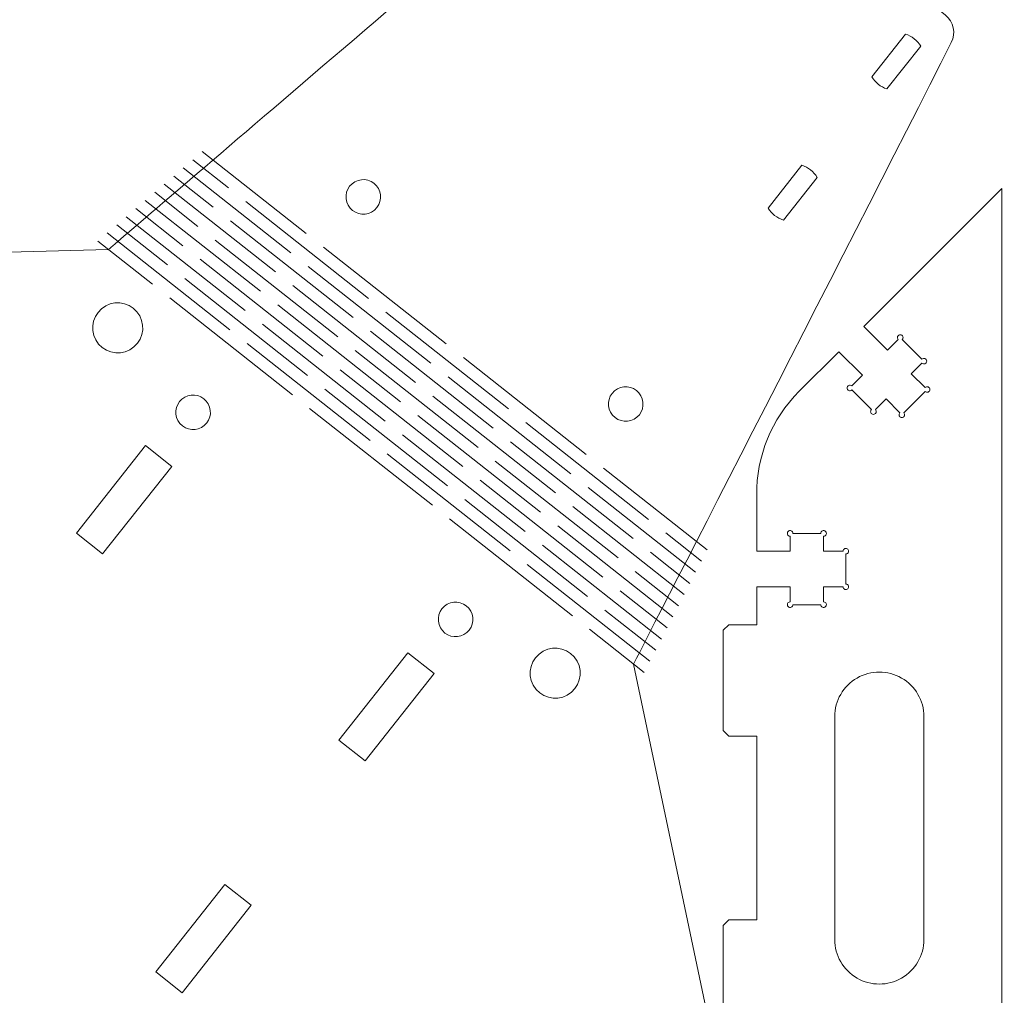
# Model space of a CAD drawing. Header units: inches. Extents: x -5.9 to 0, y -5.8 to 5.8.
# Tile 10 of 14: x -3.5 to 0, y -3.4 to 0. Entities that reach past the tile are written whole.
import ezdxf

# ---------------------------------------------------------------- set-up
doc = ezdxf.new("R2010")
doc.units = ezdxf.units.IN
doc.header["$MEASUREMENT"] = 0
doc.layers.add('VIEW_HATCHES', color=7, linetype='Continuous')

msp = doc.modelspace()

# ---------------------------------------------------------------- linework, layer by layer
at = {"layer": 'VIEW_HATCHES', "color": 4, "lineweight": 5}
for points, knots in [([(-2.9858, 4.1301), (-2.9858, 4.1301), (-4.5219, 4.0895), (-4.5219, 4.0895), (-4.5219, 4.0895), (-4.5979, 4.0876), (-4.6691, 4.052), (-4.7162, 3.9924), (-4.7162, 3.9924), (-4.7633, 3.9328), (-4.7815, 3.8549), (-4.7659, 3.7805), (-4.7659, 3.7805), (-4.7659, 3.7805), (-4.449, 2.2769), (-4.449, 2.2769), (-4.449, 2.2769), (-4.449, 2.2769), (-4.449, 2.2769), (-4.449, 2.2769), (-4.449, 2.2769), (-4.4631, 2.2491), (-5.1857, 0.8411), (-5.5713, 0.0808), (-5.5713, 0.0808), (-5.5882, 0.0474), (-5.5792, 0.0067), (-5.5499, -0.0166), (-5.5499, -0.0166), (-5.5499, -0.0166), (-4.5695, -0.7906), (-4.5695, -0.7906), (-4.5695, -0.7906), (-4.5401, -0.8138), (-4.4984, -0.8131), (-4.4698, -0.7888), (-4.4698, -0.7888), (-3.6845, -0.1226), (-2.6178, 0.7922), (-2.594, 0.8124), (-2.594, 0.8124), (-2.594, 0.8124), (-2.594, 0.8124), (-2.594, 0.8124), (-2.594, 0.8124), (-2.594, 0.8124), (-1.0579, 0.8529), (-1.0579, 0.8529), (-1.0579, 0.8529), (-0.9819, 0.8549), (-0.9107, 0.8905), (-0.8636, 0.9501), (-0.8636, 0.9501), (-0.8165, 1.0097), (-0.7983, 1.0876), (-0.8139, 1.1619), (-0.8139, 1.1619), (-0.8139, 1.1619), (-1.1308, 2.6656), (-1.1308, 2.6656), (-1.1308, 2.6656), (-1.1308, 2.6656), (-1.1308, 2.6656), (-1.1308, 2.6656), (-1.1308, 2.6656), (-1.1167, 2.6934), (-0.3706, 4.1477), (-0.0085, 4.8616), (-0.0085, 4.8616), (0.0084, 4.8951), (-0.0006, 4.9358), (-0.0299, 4.9591), (-0.0299, 4.9591), (-0.0299, 4.9591), (-1.0103, 5.7331), (-1.0103, 5.7331), (-1.0103, 5.7331), (-1.0397, 5.7563), (-1.0814, 5.7555), (-1.11, 5.7313), (-1.11, 5.7313), (-1.8953, 5.0651), (-2.962, 4.1503), (-2.9858, 4.1301), (-2.9858, 4.1301), (-2.9858, 4.1301), (-2.9858, 4.1301), (-2.9858, 4.1301)], [0, 0, 0, 0, 0.045455, 0.045455, 0.045455, 0.045455, 0.090909, 0.090909, 0.090909, 0.090909, 0.136364, 0.136364, 0.136364, 0.136364, 0.181818, 0.181818, 0.181818, 0.181818, 0.227273, 0.227273, 0.227273, 0.227273, 0.272727, 0.272727, 0.272727, 0.272727, 0.318182, 0.318182, 0.318182, 0.318182, 0.363636, 0.363636, 0.363636, 0.363636, 0.409091, 0.409091, 0.409091, 0.409091, 0.454545, 0.454545, 0.454545, 0.454545, 0.5, 0.5, 0.5, 0.5, 0.545455, 0.545455, 0.545455, 0.545455, 0.590909, 0.590909, 0.590909, 0.590909, 0.636364, 0.636364, 0.636364, 0.636364, 0.681818, 0.681818, 0.681818, 0.681818, 0.727273, 0.727273, 0.727273, 0.727273, 0.772727, 0.772727, 0.772727, 0.772727, 0.818182, 0.818182, 0.818182, 0.818182, 0.863636, 0.863636, 0.863636, 0.863636, 0.909091, 0.909091, 0.909091, 0.909091, 0.954545, 0.954545, 0.954545, 0.954545, 1, 1, 1, 1]), ([(-2.7642, -4.1301), (-2.7642, -4.1301), (-1.2281, -4.0896), (-1.2281, -4.0896), (-1.2281, -4.0896), (-1.1521, -4.0876), (-1.0809, -4.052), (-1.0338, -3.9924), (-1.0338, -3.9924), (-0.9867, -3.9329), (-0.9685, -3.8549), (-0.9841, -3.7806), (-0.9841, -3.7806), (-0.9841, -3.7806), (-1.301, -2.2769), (-1.301, -2.2769), (-1.301, -2.2769), (-1.301, -2.2769), (-1.301, -2.2769), (-1.301, -2.2769), (-1.301, -2.2769), (-1.2869, -2.2491), (-0.5643, -0.8411), (-0.1787, -0.0809), (-0.1787, -0.0809), (-0.1618, -0.0474), (-0.1708, -0.0067), (-0.2001, 0.0166), (-0.2001, 0.0166), (-0.2001, 0.0166), (-1.1805, 0.7906), (-1.1805, 0.7906), (-1.1805, 0.7906), (-1.2099, 0.8138), (-1.2516, 0.813), (-1.2802, 0.7888), (-1.2802, 0.7888), (-2.0655, 0.1226), (-3.1322, -0.7922), (-3.156, -0.8124), (-3.156, -0.8124), (-3.156, -0.8124), (-3.156, -0.8124), (-3.156, -0.8124), (-3.156, -0.8124), (-3.156, -0.8124), (-4.6921, -0.853), (-4.6921, -0.853), (-4.6921, -0.853), (-4.7681, -0.8549), (-4.8393, -0.8905), (-4.8864, -0.9501), (-4.8864, -0.9501), (-4.9335, -1.0097), (-4.9517, -1.0876), (-4.9361, -1.162), (-4.9361, -1.162), (-4.9361, -1.162), (-4.6192, -2.6656), (-4.6192, -2.6656), (-4.6192, -2.6656), (-4.6192, -2.6656), (-4.6192, -2.6656), (-4.6192, -2.6656), (-4.6192, -2.6656), (-4.6333, -2.6934), (-5.3794, -4.1477), (-5.7415, -4.8617), (-5.7415, -4.8617), (-5.7584, -4.8951), (-5.7494, -4.9358), (-5.7201, -4.9591), (-5.7201, -4.9591), (-5.7201, -4.9591), (-4.7397, -5.7331), (-4.7397, -5.7331), (-4.7397, -5.7331), (-4.7103, -5.7563), (-4.6686, -5.7556), (-4.64, -5.7313), (-4.64, -5.7313), (-3.8547, -5.0651), (-2.788, -4.1503), (-2.7642, -4.1301), (-2.7642, -4.1301), (-2.7642, -4.1301), (-2.7642, -4.1301), (-2.7642, -4.1301)], [0, 0, 0, 0, 0.045455, 0.045455, 0.045455, 0.045455, 0.090909, 0.090909, 0.090909, 0.090909, 0.136364, 0.136364, 0.136364, 0.136364, 0.181818, 0.181818, 0.181818, 0.181818, 0.227273, 0.227273, 0.227273, 0.227273, 0.272727, 0.272727, 0.272727, 0.272727, 0.318182, 0.318182, 0.318182, 0.318182, 0.363636, 0.363636, 0.363636, 0.363636, 0.409091, 0.409091, 0.409091, 0.409091, 0.454545, 0.454545, 0.454545, 0.454545, 0.5, 0.5, 0.5, 0.5, 0.545455, 0.545455, 0.545455, 0.545455, 0.590909, 0.590909, 0.590909, 0.590909, 0.636364, 0.636364, 0.636364, 0.636364, 0.681818, 0.681818, 0.681818, 0.681818, 0.727273, 0.727273, 0.727273, 0.727273, 0.772727, 0.772727, 0.772727, 0.772727, 0.818182, 0.818182, 0.818182, 0.818182, 0.863636, 0.863636, 0.863636, 0.863636, 0.909091, 0.909091, 0.909091, 0.909091, 0.954545, 0.954545, 0.954545, 0.954545, 1, 1, 1, 1]), ([(-0.4872, -4.6281), (-0.4872, -4.6281), (0, -5.1152), (0, -5.1152), (0, -5.1152), (0, -5.1152), (0, -0.5968), (0, -0.5968), (0, -0.5968), (0, -0.5968), (-0.4872, -1.0839), (-0.4872, -1.0839), (-0.4872, -1.0839), (-0.4872, -1.0839), (-0.4037, -1.1675), (-0.4037, -1.1675), (-0.4037, -1.1675), (-0.4037, -1.1675), (-0.3661, -1.1299), (-0.3661, -1.1299), (-0.3661, -1.1299), (-0.3689, -1.1271), (-0.3697, -1.1228), (-0.3682, -1.1191), (-0.3682, -1.1191), (-0.3667, -1.1155), (-0.3631, -1.1131), (-0.3591, -1.1131), (-0.3591, -1.1131), (-0.3551, -1.1131), (-0.3516, -1.1155), (-0.35, -1.1191), (-0.35, -1.1191), (-0.3485, -1.1228), (-0.3493, -1.1271), (-0.3522, -1.1299), (-0.3522, -1.1299), (-0.3522, -1.1299), (-0.2826, -1.1995), (-0.2826, -1.1995), (-0.2826, -1.1995), (-0.2797, -1.1967), (-0.2755, -1.1958), (-0.2718, -1.1973), (-0.2718, -1.1973), (-0.2681, -1.1989), (-0.2657, -1.2024), (-0.2657, -1.2064), (-0.2657, -1.2064), (-0.2657, -1.2104), (-0.2681, -1.214), (-0.2718, -1.2155), (-0.2718, -1.2155), (-0.2755, -1.2171), (-0.2797, -1.2162), (-0.2826, -1.2134), (-0.2826, -1.2134), (-0.2826, -1.2134), (-0.3201, -1.251), (-0.3201, -1.251), (-0.3201, -1.251), (-0.3201, -1.251), (-0.2714, -1.2997), (-0.2714, -1.2997), (-0.2714, -1.2997), (-0.2686, -1.2969), (-0.2644, -1.296), (-0.2607, -1.2976), (-0.2607, -1.2976), (-0.257, -1.2991), (-0.2546, -1.3027), (-0.2546, -1.3066), (-0.2546, -1.3066), (-0.2546, -1.3106), (-0.257, -1.3142), (-0.2607, -1.3157), (-0.2607, -1.3157), (-0.2644, -1.3173), (-0.2686, -1.3164), (-0.2714, -1.3136), (-0.2714, -1.3136), (-0.2714, -1.3136), (-0.3466, -1.3888), (-0.3466, -1.3888), (-0.3466, -1.3888), (-0.3438, -1.3916), (-0.3429, -1.3958), (-0.3444, -1.3995), (-0.3444, -1.3995), (-0.346, -1.4032), (-0.3496, -1.4056), (-0.3535, -1.4056), (-0.3535, -1.4056), (-0.3575, -1.4056), (-0.3611, -1.4032), (-0.3626, -1.3995), (-0.3626, -1.3995), (-0.3642, -1.3958), (-0.3633, -1.3916), (-0.3605, -1.3888), (-0.3605, -1.3888), (-0.3605, -1.3888), (-0.4092, -1.3401), (-0.4092, -1.3401), (-0.4092, -1.3401), (-0.4092, -1.3401), (-0.4468, -1.3776), (-0.4468, -1.3776), (-0.4468, -1.3776), (-0.444, -1.3805), (-0.4431, -1.3847), (-0.4447, -1.3884), (-0.4447, -1.3884), (-0.4462, -1.3921), (-0.4498, -1.3945), (-0.4538, -1.3945), (-0.4538, -1.3945), (-0.4577, -1.3945), (-0.4613, -1.3921), (-0.4629, -1.3884), (-0.4629, -1.3884), (-0.4644, -1.3847), (-0.4635, -1.3805), (-0.4607, -1.3776), (-0.4607, -1.3776), (-0.4607, -1.3776), (-0.5303, -1.308), (-0.5303, -1.308), (-0.5303, -1.308), (-0.5331, -1.3109), (-0.5374, -1.3117), (-0.5411, -1.3102), (-0.5411, -1.3102), (-0.5447, -1.3087), (-0.5471, -1.3051), (-0.5471, -1.3011), (-0.5471, -1.3011), (-0.5471, -1.2971), (-0.5447, -1.2935), (-0.5411, -1.292), (-0.5411, -1.292), (-0.5374, -1.2905), (-0.5331, -1.2913), (-0.5303, -1.2941), (-0.5303, -1.2941), (-0.5303, -1.2941), (-0.4927, -1.2565), (-0.4927, -1.2565), (-0.4927, -1.2565), (-0.4927, -1.2565), (-0.5763, -1.173), (-0.5763, -1.173), (-0.5763, -1.173), (-0.5763, -1.173), (-0.7162, -1.313), (-0.7162, -1.313), (-0.7162, -1.313), (-0.8135, -1.4102), (-0.8675, -1.5424), (-0.8661, -1.6799), (-0.8661, -1.6799), (-0.8661, -1.6799), (-0.8661, -1.8779), (-0.8661, -1.8779), (-0.8661, -1.8779), (-0.8661, -1.8779), (-0.748, -1.8779), (-0.748, -1.8779), (-0.748, -1.8779), (-0.748, -1.8779), (-0.748, -1.8247), (-0.748, -1.8247), (-0.748, -1.8247), (-0.752, -1.8247), (-0.7556, -1.8223), (-0.7571, -1.8186), (-0.7571, -1.8186), (-0.7587, -1.8149), (-0.7578, -1.8107), (-0.755, -1.8079), (-0.755, -1.8079), (-0.7522, -1.8051), (-0.7479, -1.8042), (-0.7443, -1.8058), (-0.7443, -1.8058), (-0.7406, -1.8073), (-0.7382, -1.8109), (-0.7382, -1.8149), (-0.7382, -1.8149), (-0.7382, -1.8149), (-0.6398, -1.8149), (-0.6398, -1.8149), (-0.6398, -1.8149), (-0.6398, -1.8109), (-0.6374, -1.8073), (-0.6337, -1.8058), (-0.6337, -1.8058), (-0.63, -1.8042), (-0.6258, -1.8051), (-0.6229, -1.8079), (-0.6229, -1.8079), (-0.6201, -1.8107), (-0.6193, -1.8149), (-0.6208, -1.8186), (-0.6208, -1.8186), (-0.6223, -1.8223), (-0.6259, -1.8247), (-0.6299, -1.8247), (-0.6299, -1.8247), (-0.6299, -1.8247), (-0.6299, -1.8779), (-0.6299, -1.8779), (-0.6299, -1.8779), (-0.6299, -1.8779), (-0.561, -1.8779), (-0.561, -1.8779), (-0.561, -1.8779), (-0.561, -1.8739), (-0.5586, -1.8703), (-0.5549, -1.8687), (-0.5549, -1.8687), (-0.5513, -1.8672), (-0.547, -1.8681), (-0.5442, -1.8709), (-0.5442, -1.8709), (-0.5414, -1.8737), (-0.5405, -1.8779), (-0.5421, -1.8816), (-0.5421, -1.8816), (-0.5436, -1.8853), (-0.5472, -1.8877), (-0.5512, -1.8877), (-0.5512, -1.8877), (-0.5512, -1.8877), (-0.5512, -1.994), (-0.5512, -1.994), (-0.5512, -1.994), (-0.5472, -1.994), (-0.5436, -1.9964), (-0.5421, -2.0001), (-0.5421, -2.0001), (-0.5405, -2.0037), (-0.5414, -2.008), (-0.5442, -2.0108), (-0.5442, -2.0108), (-0.547, -2.0136), (-0.5513, -2.0145), (-0.5549, -2.0129), (-0.5549, -2.0129), (-0.5586, -2.0114), (-0.561, -2.0078), (-0.561, -2.0038), (-0.561, -2.0038), (-0.561, -2.0038), (-0.6299, -2.0038), (-0.6299, -2.0038), (-0.6299, -2.0038), (-0.6299, -2.0038), (-0.6299, -2.057), (-0.6299, -2.057), (-0.6299, -2.057), (-0.6259, -2.057), (-0.6223, -2.0594), (-0.6208, -2.0631), (-0.6208, -2.0631), (-0.6193, -2.0667), (-0.6201, -2.071), (-0.6229, -2.0738), (-0.6229, -2.0738), (-0.6258, -2.0766), (-0.63, -2.0775), (-0.6337, -2.0759), (-0.6337, -2.0759), (-0.6374, -2.0744), (-0.6398, -2.0708), (-0.6398, -2.0668), (-0.6398, -2.0668), (-0.6398, -2.0668), (-0.7382, -2.0668), (-0.7382, -2.0668), (-0.7382, -2.0668), (-0.7382, -2.0708), (-0.7406, -2.0744), (-0.7443, -2.0759), (-0.7443, -2.0759), (-0.7479, -2.0775), (-0.7522, -2.0766), (-0.755, -2.0738), (-0.755, -2.0738), (-0.7578, -2.071), (-0.7587, -2.0668), (-0.7571, -2.0631), (-0.7571, -2.0631), (-0.7556, -2.0594), (-0.752, -2.057), (-0.748, -2.057), (-0.748, -2.057), (-0.748, -2.057), (-0.748, -2.0038), (-0.748, -2.0038), (-0.748, -2.0038), (-0.748, -2.0038), (-0.8661, -2.0038), (-0.8661, -2.0038), (-0.8661, -2.0038), (-0.8661, -2.0038), (-0.8661, -2.1377), (-0.8661, -2.1377), (-0.8661, -2.1377), (-0.8661, -2.1377), (-0.9646, -2.1377), (-0.9646, -2.1377), (-0.9646, -2.1377), (-0.9646, -2.1377), (-0.9842, -2.1574), (-0.9842, -2.1574), (-0.9842, -2.1574), (-0.9842, -2.1574), (-0.9842, -2.5117), (-0.9842, -2.5117), (-0.9842, -2.5117), (-0.9842, -2.5117), (-0.9646, -2.5314), (-0.9646, -2.5314), (-0.9646, -2.5314), (-0.9646, -2.5314), (-0.8661, -2.5314), (-0.8661, -2.5314), (-0.8661, -2.5314), (-0.8661, -2.5314), (-0.8661, -3.1806), (-0.8661, -3.1806), (-0.8661, -3.1806), (-0.8661, -3.1806), (-0.9646, -3.1806), (-0.9646, -3.1806), (-0.9646, -3.1806), (-0.9646, -3.1806), (-0.9842, -3.2003), (-0.9842, -3.2003), (-0.9842, -3.2003), (-0.9842, -3.2003), (-0.9842, -3.5546), (-0.9842, -3.5546), (-0.9842, -3.5546), (-0.9842, -3.5546), (-0.9646, -3.5743), (-0.9646, -3.5743), (-0.9646, -3.5743), (-0.9646, -3.5743), (-0.8661, -3.5743), (-0.8661, -3.5743), (-0.8661, -3.5743), (-0.8661, -3.5743), (-0.8661, -3.7082), (-0.8661, -3.7082), (-0.8661, -3.7082), (-0.8661, -3.7082), (-0.748, -3.7082), (-0.748, -3.7082), (-0.748, -3.7082), (-0.748, -3.7082), (-0.748, -3.655), (-0.748, -3.655), (-0.748, -3.655), (-0.752, -3.655), (-0.7556, -3.6526), (-0.7571, -3.6489), (-0.7571, -3.6489), (-0.7587, -3.6453), (-0.7578, -3.641), (-0.755, -3.6382), (-0.755, -3.6382), (-0.7522, -3.6354), (-0.7479, -3.6346), (-0.7443, -3.6361), (-0.7443, -3.6361), (-0.7406, -3.6376), (-0.7382, -3.6412), (-0.7382, -3.6452), (-0.7382, -3.6452), (-0.7382, -3.6452), (-0.6398, -3.6452), (-0.6398, -3.6452), (-0.6398, -3.6452), (-0.6398, -3.6412), (-0.6374, -3.6376), (-0.6337, -3.6361), (-0.6337, -3.6361), (-0.63, -3.6346), (-0.6258, -3.6354), (-0.6229, -3.6382), (-0.6229, -3.6382), (-0.6201, -3.641), (-0.6193, -3.6453), (-0.6208, -3.6489), (-0.6208, -3.6489), (-0.6223, -3.6526), (-0.6259, -3.655), (-0.6299, -3.655), (-0.6299, -3.655), (-0.6299, -3.655), (-0.6299, -3.7082), (-0.6299, -3.7082), (-0.6299, -3.7082), (-0.6299, -3.7082), (-0.561, -3.7082), (-0.561, -3.7082), (-0.561, -3.7082), (-0.561, -3.7042), (-0.5586, -3.7006), (-0.5549, -3.6991), (-0.5549, -3.6991), (-0.5513, -3.6975), (-0.547, -3.6984), (-0.5442, -3.7012), (-0.5442, -3.7012), (-0.5414, -3.704), (-0.5405, -3.7082), (-0.5421, -3.7119), (-0.5421, -3.7119), (-0.5436, -3.7156), (-0.5472, -3.718), (-0.5512, -3.718), (-0.5512, -3.718), (-0.5512, -3.718), (-0.5512, -3.8243), (-0.5512, -3.8243), (-0.5512, -3.8243), (-0.5472, -3.8243), (-0.5436, -3.8267), (-0.5421, -3.8304), (-0.5421, -3.8304), (-0.5405, -3.8341), (-0.5414, -3.8383), (-0.5442, -3.8411), (-0.5442, -3.8411), (-0.547, -3.8439), (-0.5513, -3.8448), (-0.5549, -3.8433), (-0.5549, -3.8433), (-0.5586, -3.8417), (-0.561, -3.8381), (-0.561, -3.8342), (-0.561, -3.8342), (-0.561, -3.8342), (-0.6299, -3.8342), (-0.6299, -3.8342), (-0.6299, -3.8342), (-0.6299, -3.8342), (-0.6299, -3.8873), (-0.6299, -3.8873), (-0.6299, -3.8873), (-0.6259, -3.8873), (-0.6223, -3.8897), (-0.6208, -3.8934), (-0.6208, -3.8934), (-0.6193, -3.8971), (-0.6201, -3.9013), (-0.6229, -3.9041), (-0.6229, -3.9041), (-0.6258, -3.9069), (-0.63, -3.9078), (-0.6337, -3.9063), (-0.6337, -3.9063), (-0.6374, -3.9047), (-0.6398, -3.9011), (-0.6398, -3.8971), (-0.6398, -3.8971), (-0.6398, -3.8971), (-0.7382, -3.8971), (-0.7382, -3.8971), (-0.7382, -3.8971), (-0.7382, -3.9011), (-0.7406, -3.9047), (-0.7443, -3.9063), (-0.7443, -3.9063), (-0.7479, -3.9078), (-0.7522, -3.9069), (-0.755, -3.9041), (-0.755, -3.9041), (-0.7578, -3.9013), (-0.7587, -3.8971), (-0.7571, -3.8934), (-0.7571, -3.8934), (-0.7556, -3.8897), (-0.752, -3.8873), (-0.748, -3.8873), (-0.748, -3.8873), (-0.748, -3.8873), (-0.748, -3.8342), (-0.748, -3.8342), (-0.748, -3.8342), (-0.748, -3.8342), (-0.8661, -3.8342), (-0.8661, -3.8342), (-0.8661, -3.8342), (-0.8661, -3.8342), (-0.8661, -4.0321), (-0.8661, -4.0321), (-0.8661, -4.0321), (-0.8674, -4.1696), (-0.8135, -4.3018), (-0.7162, -4.399), (-0.7162, -4.399), (-0.7162, -4.399), (-0.5763, -4.539), (-0.5763, -4.539), (-0.5763, -4.539), (-0.5763, -4.539), (-0.4927, -4.4555), (-0.4927, -4.4555), (-0.4927, -4.4555), (-0.4927, -4.4555), (-0.5303, -4.4179), (-0.5303, -4.4179), (-0.5303, -4.4179), (-0.5331, -4.4207), (-0.5374, -4.4215), (-0.5411, -4.42), (-0.5411, -4.42), (-0.5447, -4.4185), (-0.5471, -4.4149), (-0.5471, -4.4109), (-0.5471, -4.4109), (-0.5471, -4.4069), (-0.5447, -4.4034), (-0.5411, -4.4018), (-0.5411, -4.4018), (-0.5374, -4.4003), (-0.5331, -4.4011), (-0.5303, -4.404), (-0.5303, -4.404), (-0.5303, -4.404), (-0.4607, -4.3344), (-0.4607, -4.3344), (-0.4607, -4.3344), (-0.4635, -4.3315), (-0.4644, -4.3273), (-0.4629, -4.3236), (-0.4629, -4.3236), (-0.4613, -4.3199), (-0.4578, -4.3175), (-0.4538, -4.3175), (-0.4538, -4.3175), (-0.4498, -4.3175), (-0.4462, -4.3199), (-0.4447, -4.3236), (-0.4447, -4.3236), (-0.4431, -4.3273), (-0.444, -4.3315), (-0.4468, -4.3344), (-0.4468, -4.3344), (-0.4468, -4.3344), (-0.4092, -4.3719), (-0.4092, -4.3719), (-0.4092, -4.3719), (-0.4092, -4.3719), (-0.3605, -4.3232), (-0.3605, -4.3232), (-0.3605, -4.3232), (-0.3633, -4.3204), (-0.3642, -4.3162), (-0.3627, -4.3125), (-0.3627, -4.3125), (-0.3611, -4.3088), (-0.3575, -4.3064), (-0.3536, -4.3064), (-0.3536, -4.3064), (-0.3496, -4.3064), (-0.346, -4.3088), (-0.3445, -4.3125), (-0.3445, -4.3125), (-0.3429, -4.3162), (-0.3438, -4.3204), (-0.3466, -4.3232), (-0.3466, -4.3232), (-0.3466, -4.3232), (-0.2714, -4.3984), (-0.2714, -4.3984), (-0.2714, -4.3984), (-0.2686, -4.3956), (-0.2644, -4.3947), (-0.2607, -4.3963), (-0.2607, -4.3963), (-0.257, -4.3978), (-0.2546, -4.4014), (-0.2546, -4.4053), (-0.2546, -4.4053), (-0.2546, -4.4093), (-0.257, -4.4129), (-0.2607, -4.4144), (-0.2607, -4.4144), (-0.2644, -4.416), (-0.2686, -4.4151), (-0.2714, -4.4123), (-0.2714, -4.4123), (-0.2714, -4.4123), (-0.3201, -4.461), (-0.3201, -4.461), (-0.3201, -4.461), (-0.3201, -4.461), (-0.2826, -4.4986), (-0.2826, -4.4986), (-0.2826, -4.4986), (-0.2797, -4.4958), (-0.2755, -4.4949), (-0.2718, -4.4965), (-0.2718, -4.4965), (-0.2681, -4.498), (-0.2657, -4.5016), (-0.2657, -4.5056), (-0.2657, -4.5056), (-0.2657, -4.5096), (-0.2681, -4.5131), (-0.2718, -4.5147), (-0.2718, -4.5147), (-0.2755, -4.5162), (-0.2797, -4.5153), (-0.2826, -4.5125), (-0.2826, -4.5125), (-0.2826, -4.5125), (-0.3522, -4.5821), (-0.3522, -4.5821), (-0.3522, -4.5821), (-0.3493, -4.5849), (-0.3485, -4.5892), (-0.35, -4.5929), (-0.35, -4.5929), (-0.3515, -4.5965), (-0.3551, -4.5989), (-0.3591, -4.5989), (-0.3591, -4.5989), (-0.3631, -4.5989), (-0.3667, -4.5966), (-0.3682, -4.5929), (-0.3682, -4.5929), (-0.3697, -4.5892), (-0.3689, -4.5849), (-0.3661, -4.5821), (-0.3661, -4.5821), (-0.3661, -4.5821), (-0.4037, -4.5445), (-0.4037, -4.5445), (-0.4037, -4.5445), (-0.4037, -4.5445), (-0.4872, -4.6281), (-0.4872, -4.6281)], [0, 0, 0, 0, 0.006173, 0.006173, 0.006173, 0.006173, 0.012346, 0.012346, 0.012346, 0.012346, 0.018519, 0.018519, 0.018519, 0.018519, 0.024691, 0.024691, 0.024691, 0.024691, 0.030864, 0.030864, 0.030864, 0.030864, 0.037037, 0.037037, 0.037037, 0.037037, 0.04321, 0.04321, 0.04321, 0.04321, 0.049383, 0.049383, 0.049383, 0.049383, 0.055556, 0.055556, 0.055556, 0.055556, 0.061728, 0.061728, 0.061728, 0.061728, 0.067901, 0.067901, 0.067901, 0.067901, 0.074074, 0.074074, 0.074074, 0.074074, 0.080247, 0.080247, 0.080247, 0.080247, 0.08642, 0.08642, 0.08642, 0.08642, 0.092593, 0.092593, 0.092593, 0.092593, 0.098765, 0.098765, 0.098765, 0.098765, 0.104938, 0.104938, 0.104938, 0.104938, 0.111111, 0.111111, 0.111111, 0.111111, 0.117284, 0.117284, 0.117284, 0.117284, 0.123457, 0.123457, 0.123457, 0.123457, 0.12963, 0.12963, 0.12963, 0.12963, 0.135802, 0.135802, 0.135802, 0.135802, 0.141975, 0.141975, 0.141975, 0.141975, 0.148148, 0.148148, 0.148148, 0.148148, 0.154321, 0.154321, 0.154321, 0.154321, 0.160494, 0.160494, 0.160494, 0.160494, 0.166667, 0.166667, 0.166667, 0.166667, 0.17284, 0.17284, 0.17284, 0.17284, 0.179012, 0.179012, 0.179012, 0.179012, 0.185185, 0.185185, 0.185185, 0.185185, 0.191358, 0.191358, 0.191358, 0.191358, 0.197531, 0.197531, 0.197531, 0.197531, 0.203704, 0.203704, 0.203704, 0.203704, 0.209877, 0.209877, 0.209877, 0.209877, 0.216049, 0.216049, 0.216049, 0.216049, 0.222222, 0.222222, 0.222222, 0.222222, 0.228395, 0.228395, 0.228395, 0.228395, 0.234568, 0.234568, 0.234568, 0.234568, 0.240741, 0.240741, 0.240741, 0.240741, 0.246914, 0.246914, 0.246914, 0.246914, 0.253086, 0.253086, 0.253086, 0.253086, 0.259259, 0.259259, 0.259259, 0.259259, 0.265432, 0.265432, 0.265432, 0.265432, 0.271605, 0.271605, 0.271605, 0.271605, 0.277778, 0.277778, 0.277778, 0.277778, 0.283951, 0.283951, 0.283951, 0.283951, 0.290123, 0.290123, 0.290123, 0.290123, 0.296296, 0.296296, 0.296296, 0.296296, 0.302469, 0.302469, 0.302469, 0.302469, 0.308642, 0.308642, 0.308642, 0.308642, 0.314815, 0.314815, 0.314815, 0.314815, 0.320988, 0.320988, 0.320988, 0.320988, 0.32716, 0.32716, 0.32716, 0.32716, 0.333333, 0.333333, 0.333333, 0.333333, 0.339506, 0.339506, 0.339506, 0.339506, 0.345679, 0.345679, 0.345679, 0.345679, 0.351852, 0.351852, 0.351852, 0.351852, 0.358025, 0.358025, 0.358025, 0.358025, 0.364198, 0.364198, 0.364198, 0.364198, 0.37037, 0.37037, 0.37037, 0.37037, 0.376543, 0.376543, 0.376543, 0.376543, 0.382716, 0.382716, 0.382716, 0.382716, 0.388889, 0.388889, 0.388889, 0.388889, 0.395062, 0.395062, 0.395062, 0.395062, 0.401235, 0.401235, 0.401235, 0.401235, 0.407407, 0.407407, 0.407407, 0.407407, 0.41358, 0.41358, 0.41358, 0.41358, 0.419753, 0.419753, 0.419753, 0.419753, 0.425926, 0.425926, 0.425926, 0.425926, 0.432099, 0.432099, 0.432099, 0.432099, 0.438272, 0.438272, 0.438272, 0.438272, 0.444444, 0.444444, 0.444444, 0.444444, 0.450617, 0.450617, 0.450617, 0.450617, 0.45679, 0.45679, 0.45679, 0.45679, 0.462963, 0.462963, 0.462963, 0.462963, 0.469136, 0.469136, 0.469136, 0.469136, 0.475309, 0.475309, 0.475309, 0.475309, 0.481481, 0.481481, 0.481481, 0.481481, 0.487654, 0.487654, 0.487654, 0.487654, 0.493827, 0.493827, 0.493827, 0.493827, 0.5, 0.5, 0.5, 0.5, 0.506173, 0.506173, 0.506173, 0.506173, 0.512346, 0.512346, 0.512346, 0.512346, 0.518519, 0.518519, 0.518519, 0.518519, 0.524691, 0.524691, 0.524691, 0.524691, 0.530864, 0.530864, 0.530864, 0.530864, 0.537037, 0.537037, 0.537037, 0.537037, 0.54321, 0.54321, 0.54321, 0.54321, 0.549383, 0.549383, 0.549383, 0.549383, 0.555556, 0.555556, 0.555556, 0.555556, 0.561728, 0.561728, 0.561728, 0.561728, 0.567901, 0.567901, 0.567901, 0.567901, 0.574074, 0.574074, 0.574074, 0.574074, 0.580247, 0.580247, 0.580247, 0.580247, 0.58642, 0.58642, 0.58642, 0.58642, 0.592593, 0.592593, 0.592593, 0.592593, 0.598765, 0.598765, 0.598765, 0.598765, 0.604938, 0.604938, 0.604938, 0.604938, 0.611111, 0.611111, 0.611111, 0.611111, 0.617284, 0.617284, 0.617284, 0.617284, 0.623457, 0.623457, 0.623457, 0.623457, 0.62963, 0.62963, 0.62963, 0.62963, 0.635802, 0.635802, 0.635802, 0.635802, 0.641975, 0.641975, 0.641975, 0.641975, 0.648148, 0.648148, 0.648148, 0.648148, 0.654321, 0.654321, 0.654321, 0.654321, 0.660494, 0.660494, 0.660494, 0.660494, 0.666667, 0.666667, 0.666667, 0.666667, 0.67284, 0.67284, 0.67284, 0.67284, 0.679012, 0.679012, 0.679012, 0.679012, 0.685185, 0.685185, 0.685185, 0.685185, 0.691358, 0.691358, 0.691358, 0.691358, 0.697531, 0.697531, 0.697531, 0.697531, 0.703704, 0.703704, 0.703704, 0.703704, 0.709877, 0.709877, 0.709877, 0.709877, 0.716049, 0.716049, 0.716049, 0.716049, 0.722222, 0.722222, 0.722222, 0.722222, 0.728395, 0.728395, 0.728395, 0.728395, 0.734568, 0.734568, 0.734568, 0.734568, 0.740741, 0.740741, 0.740741, 0.740741, 0.746914, 0.746914, 0.746914, 0.746914, 0.753086, 0.753086, 0.753086, 0.753086, 0.759259, 0.759259, 0.759259, 0.759259, 0.765432, 0.765432, 0.765432, 0.765432, 0.771605, 0.771605, 0.771605, 0.771605, 0.777778, 0.777778, 0.777778, 0.777778, 0.783951, 0.783951, 0.783951, 0.783951, 0.790123, 0.790123, 0.790123, 0.790123, 0.796296, 0.796296, 0.796296, 0.796296, 0.802469, 0.802469, 0.802469, 0.802469, 0.808642, 0.808642, 0.808642, 0.808642, 0.814815, 0.814815, 0.814815, 0.814815, 0.820988, 0.820988, 0.820988, 0.820988, 0.82716, 0.82716, 0.82716, 0.82716, 0.833333, 0.833333, 0.833333, 0.833333, 0.839506, 0.839506, 0.839506, 0.839506, 0.845679, 0.845679, 0.845679, 0.845679, 0.851852, 0.851852, 0.851852, 0.851852, 0.858025, 0.858025, 0.858025, 0.858025, 0.864198, 0.864198, 0.864198, 0.864198, 0.87037, 0.87037, 0.87037, 0.87037, 0.876543, 0.876543, 0.876543, 0.876543, 0.882716, 0.882716, 0.882716, 0.882716, 0.888889, 0.888889, 0.888889, 0.888889, 0.895062, 0.895062, 0.895062, 0.895062, 0.901235, 0.901235, 0.901235, 0.901235, 0.907407, 0.907407, 0.907407, 0.907407, 0.91358, 0.91358, 0.91358, 0.91358, 0.919753, 0.919753, 0.919753, 0.919753, 0.925926, 0.925926, 0.925926, 0.925926, 0.932099, 0.932099, 0.932099, 0.932099, 0.938272, 0.938272, 0.938272, 0.938272, 0.944444, 0.944444, 0.944444, 0.944444, 0.950617, 0.950617, 0.950617, 0.950617, 0.95679, 0.95679, 0.95679, 0.95679, 0.962963, 0.962963, 0.962963, 0.962963, 0.969136, 0.969136, 0.969136, 0.969136, 0.975309, 0.975309, 0.975309, 0.975309, 0.981481, 0.981481, 0.981481, 0.981481, 0.987654, 0.987654, 0.987654, 0.987654, 0.993827, 0.993827, 0.993827, 0.993827, 1, 1, 1, 1])]:
    msp.add_open_spline(points, degree=3, knots=knots, dxfattribs=at)
at = {"layer": 'VIEW_HATCHES', "lineweight": 5}
for points, knots in [([(-0.2864, -0.0935), (-0.2864, -0.0935), (-0.4059, -0.2448), (-0.4059, -0.2448), (-0.4059, -0.2448), (-0.4283, -0.2372), (-0.4474, -0.2221), (-0.46, -0.2021), (-0.46, -0.2021), (-0.46, -0.2021), (-0.3405, -0.0508), (-0.3405, -0.0508), (-0.3405, -0.0508), (-0.3181, -0.0583), (-0.299, -0.0734), (-0.2864, -0.0935)], [0, 0, 0, 0, 0.25, 0.25, 0.25, 0.25, 0.5, 0.5, 0.5, 0.5, 0.75, 0.75, 0.75, 0.75, 1, 1, 1, 1]), ([(-0.7718, -0.7083), (-0.7943, -0.7007), (-0.8134, -0.6856), (-0.8259, -0.6656), (-0.8259, -0.6656), (-0.8259, -0.6656), (-0.7065, -0.5143), (-0.7065, -0.5143), (-0.7065, -0.5143), (-0.684, -0.5218), (-0.6649, -0.5369), (-0.6524, -0.557), (-0.6524, -0.557), (-0.6524, -0.557), (-0.7718, -0.7083), (-0.7718, -0.7083)], [0, 0, 0, 0, 0.25, 0.25, 0.25, 0.25, 0.5, 0.5, 0.5, 0.5, 0.75, 0.75, 0.75, 0.75, 1, 1, 1, 1]), ([(-2.3021, -0.6655), (-2.324, -0.6398), (-2.3208, -0.6012), (-2.2951, -0.5794), (-2.2951, -0.5794), (-2.2694, -0.5576), (-2.2309, -0.5608), (-2.2091, -0.5865), (-2.2091, -0.5865), (-2.1873, -0.6122), (-2.1904, -0.6507), (-2.2161, -0.6725), (-2.2161, -0.6725), (-2.2418, -0.6943), (-2.2803, -0.6912), (-2.3021, -0.6655)], [0, 0, 0, 0, 0.25, 0.25, 0.25, 0.25, 0.5, 0.5, 0.5, 0.5, 0.75, 0.75, 0.75, 0.75, 1, 1, 1, 1]), ([(-3.1902, -1.1461), (-3.2218, -1.1088), (-3.2172, -1.053), (-3.1799, -1.0214), (-3.1799, -1.0214), (-3.1427, -0.9897), (-3.0868, -0.9943), (-3.0552, -1.0316), (-3.0552, -1.0316), (-3.0236, -1.0689), (-3.0282, -1.1247), (-3.0654, -1.1563), (-3.0654, -1.1563), (-3.1027, -1.188), (-3.1586, -1.1834), (-3.1902, -1.1461)], [0, 0, 0, 0, 0.25, 0.25, 0.25, 0.25, 0.5, 0.5, 0.5, 0.5, 0.75, 0.75, 0.75, 0.75, 1, 1, 1, 1]), ([(-2.903, -1.4265), (-2.9248, -1.4008), (-2.9217, -1.3623), (-2.896, -1.3405), (-2.896, -1.3405), (-2.8703, -1.3187), (-2.8318, -1.3219), (-2.81, -1.3476), (-2.81, -1.3476), (-2.7882, -1.3733), (-2.7913, -1.4118), (-2.817, -1.4336), (-2.817, -1.4336), (-2.8427, -1.4554), (-2.8812, -1.4522), (-2.903, -1.4265)], [0, 0, 0, 0, 0.25, 0.25, 0.25, 0.25, 0.5, 0.5, 0.5, 0.5, 0.75, 0.75, 0.75, 0.75, 1, 1, 1, 1]), ([(-1.3752, -1.3974), (-1.397, -1.3717), (-1.3938, -1.3331), (-1.3681, -1.3114), (-1.3681, -1.3114), (-1.3424, -1.2895), (-1.3039, -1.2927), (-1.2821, -1.3184), (-1.2821, -1.3184), (-1.2603, -1.3441), (-1.2634, -1.3826), (-1.2891, -1.4044), (-1.2891, -1.4044), (-1.3148, -1.4262), (-1.3534, -1.4231), (-1.3752, -1.3974)], [0, 0, 0, 0, 0.25, 0.25, 0.25, 0.25, 0.5, 0.5, 0.5, 0.5, 0.75, 0.75, 0.75, 0.75, 1, 1, 1, 1]), ([(-3.1761, -1.8871), (-3.1761, -1.8871), (-3.2688, -1.8139), (-3.2688, -1.8139), (-3.2688, -1.8139), (-3.2688, -1.8139), (-3.0248, -1.5049), (-3.0248, -1.5049), (-3.0248, -1.5049), (-3.0248, -1.5049), (-2.9321, -1.5781), (-2.9321, -1.5781), (-2.9321, -1.5781), (-2.9321, -1.5781), (-3.1761, -1.8871), (-3.1761, -1.8871)], [0, 0, 0, 0, 0.25, 0.25, 0.25, 0.25, 0.5, 0.5, 0.5, 0.5, 0.75, 0.75, 0.75, 0.75, 1, 1, 1, 1]), ([(-1.976, -2.1584), (-1.9978, -2.1327), (-1.9947, -2.0942), (-1.969, -2.0724), (-1.969, -2.0724), (-1.9433, -2.0506), (-1.9048, -2.0538), (-1.883, -2.0795), (-1.883, -2.0795), (-1.8612, -2.1052), (-1.8643, -2.1437), (-1.89, -2.1655), (-1.89, -2.1655), (-1.9157, -2.1873), (-1.9542, -2.1841), (-1.976, -2.1584)], [0, 0, 0, 0, 0.25, 0.25, 0.25, 0.25, 0.5, 0.5, 0.5, 0.5, 0.75, 0.75, 0.75, 0.75, 1, 1, 1, 1]), ([(-1.6452, -2.3659), (-1.6768, -2.3287), (-1.6722, -2.2728), (-1.6349, -2.2412), (-1.6349, -2.2412), (-1.5977, -2.2096), (-1.5418, -2.2142), (-1.5102, -2.2514), (-1.5102, -2.2514), (-1.4786, -2.2887), (-1.4832, -2.3446), (-1.5204, -2.3762), (-1.5204, -2.3762), (-1.5577, -2.4078), (-1.6136, -2.4032), (-1.6452, -2.3659)], [0, 0, 0, 0, 0.25, 0.25, 0.25, 0.25, 0.5, 0.5, 0.5, 0.5, 0.75, 0.75, 0.75, 0.75, 1, 1, 1, 1]), ([(-2.2491, -2.619), (-2.2491, -2.619), (-2.3418, -2.5458), (-2.3418, -2.5458), (-2.3418, -2.5458), (-2.3418, -2.5458), (-2.0978, -2.2368), (-2.0978, -2.2368), (-2.0978, -2.2368), (-2.0978, -2.2368), (-2.0051, -2.31), (-2.0051, -2.31), (-2.0051, -2.31), (-2.0051, -2.31), (-2.2491, -2.619), (-2.2491, -2.619)], [0, 0, 0, 0, 0.25, 0.25, 0.25, 0.25, 0.5, 0.5, 0.5, 0.5, 0.75, 0.75, 0.75, 0.75, 1, 1, 1, 1]), ([(-0.2756, -2.4623), (-0.2756, -2.406), (-0.3056, -2.3541), (-0.3543, -2.3259), (-0.3543, -2.3259), (-0.4031, -2.2978), (-0.4631, -2.2978), (-0.5118, -2.3259), (-0.5118, -2.3259), (-0.5605, -2.3541), (-0.5905, -2.406), (-0.5905, -2.4623), (-0.5905, -2.4623), (-0.5905, -2.4623), (-0.5905, -3.2497), (-0.5905, -3.2497), (-0.5905, -3.2497), (-0.5905, -3.306), (-0.5605, -3.358), (-0.5118, -3.3861), (-0.5118, -3.3861), (-0.4631, -3.4142), (-0.4031, -3.4142), (-0.3543, -3.3861), (-0.3543, -3.3861), (-0.3056, -3.358), (-0.2756, -3.306), (-0.2756, -3.2497), (-0.2756, -3.2497), (-0.2756, -3.2497), (-0.2756, -2.4623), (-0.2756, -2.4623)], [0, 0, 0, 0, 0.125, 0.125, 0.125, 0.125, 0.25, 0.25, 0.25, 0.25, 0.375, 0.375, 0.375, 0.375, 0.5, 0.5, 0.5, 0.5, 0.625, 0.625, 0.625, 0.625, 0.75, 0.75, 0.75, 0.75, 0.875, 0.875, 0.875, 0.875, 1, 1, 1, 1]), ([(-2.7441, -3.0554), (-2.7441, -3.0554), (-2.6514, -3.1286), (-2.6514, -3.1286), (-2.6514, -3.1286), (-2.6514, -3.1286), (-2.8954, -3.4376), (-2.8954, -3.4376), (-2.8954, -3.4376), (-2.8954, -3.4376), (-2.9881, -3.3644), (-2.9881, -3.3644), (-2.9881, -3.3644), (-2.9881, -3.3644), (-2.7441, -3.0554), (-2.7441, -3.0554)], [0, 0, 0, 0, 0.25, 0.25, 0.25, 0.25, 0.5, 0.5, 0.5, 0.5, 0.75, 0.75, 0.75, 0.75, 1, 1, 1, 1])]:
    msp.add_open_spline(points, degree=3, knots=knots, dxfattribs=at)
at = {"layer": 'VIEW_HATCHES', "color": 1, "lineweight": 5}
for points in [[(-2.4577, -0.7553), (-2.4577, -0.7553), (-2.824, -0.4661), (-2.824, -0.4661)], [(-2.7317, -0.5942), (-2.7317, -0.5942), (-2.8576, -0.4949), (-2.8576, -0.4949)], [(-2.7854, -0.6624), (-2.7854, -0.6624), (-2.9247, -0.5523), (-2.9247, -0.5523)], [(-2.5114, -0.8234), (-2.5114, -0.8234), (-2.8911, -0.5236), (-2.8911, -0.5236)], [(-2.5653, -0.8914), (-2.5653, -0.8914), (-2.9583, -0.5811), (-2.9583, -0.5811)], [(-2.8393, -0.7303), (-2.8393, -0.7303), (-2.9919, -0.6098), (-2.9919, -0.6098)], [(-2.6189, -0.9595), (-2.6189, -0.9595), (-3.0254, -0.6386), (-3.0254, -0.6386)], [(-2.2373, -0.9846), (-2.2373, -0.9846), (-2.6707, -0.6424), (-2.6707, -0.6424)], [(-2.8929, -0.7985), (-2.8929, -0.7985), (-3.059, -0.6673), (-3.059, -0.6673)], [(-2.9467, -0.8665), (-2.9467, -0.8665), (-3.1261, -0.7248), (-3.1261, -0.7248)], [(-2.6727, -1.0276), (-2.6727, -1.0276), (-3.0926, -0.6961), (-3.0926, -0.6961)], [(-2.2909, -1.0527), (-2.2909, -1.0527), (-2.7243, -0.7105), (-2.7243, -0.7105)], [(-2.7263, -1.0958), (-2.7263, -1.0958), (-3.1597, -0.7536), (-3.1597, -0.7536)], [(-3.0003, -0.9347), (-3.0003, -0.9347), (-3.1933, -0.7823), (-3.1933, -0.7823)], [(-2.3449, -1.1207), (-2.3449, -1.1207), (-2.7782, -0.7785), (-2.7782, -0.7785)], [(-1.9631, -1.1458), (-1.9631, -1.1458), (-2.3965, -0.8036), (-2.3965, -0.8036)], [(-2.3985, -1.1888), (-2.3985, -1.1888), (-2.8319, -0.8466), (-2.8319, -0.8466)], [(-2.0168, -1.2139), (-2.0168, -1.2139), (-2.4502, -0.8718), (-2.4502, -0.8718)], [(-2.4523, -1.2569), (-2.4523, -1.2569), (-2.8857, -0.9147), (-2.8857, -0.9147)], [(-2.0707, -1.2819), (-2.0707, -1.2819), (-2.5041, -0.9397), (-2.5041, -0.9397)], [(-2.5059, -1.325), (-2.5059, -1.325), (-2.9393, -0.9828), (-2.9393, -0.9828)], [(-2.1243, -1.35), (-2.1243, -1.35), (-2.5577, -1.0079), (-2.5577, -1.0079)], [(-1.7428, -1.375), (-1.7428, -1.375), (-2.1762, -1.0328), (-2.1762, -1.0328)], [(-2.1781, -1.4181), (-2.1781, -1.4181), (-2.6115, -1.0759), (-2.6115, -1.0759)], [(-1.7967, -1.443), (-1.7967, -1.443), (-2.2301, -1.1008), (-2.2301, -1.1008)], [(-2.2317, -1.4863), (-2.2317, -1.4863), (-2.6651, -1.1441), (-2.6651, -1.1441)], [(-1.8503, -1.5111), (-1.8503, -1.5111), (-2.2837, -1.1689), (-2.2837, -1.1689)], [(-1.4687, -1.5361), (-1.4687, -1.5361), (-1.9021, -1.194), (-1.9021, -1.194)], [(-1.9041, -1.5792), (-1.9041, -1.5792), (-2.3375, -1.237), (-2.3375, -1.237)], [(-1.5224, -1.6043), (-1.5224, -1.6043), (-1.9558, -1.2621), (-1.9558, -1.2621)], [(-1.9577, -1.6473), (-1.9577, -1.6473), (-2.3911, -1.3051), (-2.3911, -1.3051)], [(-1.5763, -1.6722), (-1.5763, -1.6722), (-2.0097, -1.3301), (-2.0097, -1.3301)], [(-2.0115, -1.7154), (-2.0115, -1.7154), (-2.4449, -1.3732), (-2.4449, -1.3732)], [(-1.6299, -1.7404), (-1.6299, -1.7404), (-2.0633, -1.3982), (-2.0633, -1.3982)], [(-1.2484, -1.7654), (-1.2484, -1.7654), (-1.6818, -1.4232), (-1.6818, -1.4232)], [(-1.6837, -1.8085), (-1.6837, -1.8085), (-2.1171, -1.4663), (-2.1171, -1.4663)], [(-1.3023, -1.8333), (-1.3023, -1.8333), (-1.7357, -1.4911), (-1.7357, -1.4911)], [(-1.7373, -1.8766), (-1.7373, -1.8766), (-2.1707, -1.5344), (-2.1707, -1.5344)], [(-1.3559, -1.9015), (-1.3559, -1.9015), (-1.7893, -1.5593), (-1.7893, -1.5593)], [(-1.0413, -1.8736), (-1.0413, -1.8736), (-1.4077, -1.5843), (-1.4077, -1.5843)], [(-1.4097, -1.9695), (-1.4097, -1.9695), (-1.8431, -1.6273), (-1.8431, -1.6273)], [(-1.0817, -1.9522), (-1.0817, -1.9522), (-1.4614, -1.6524), (-1.4614, -1.6524)], [(-1.4633, -2.0377), (-1.4633, -2.0377), (-1.8967, -1.6955), (-1.8967, -1.6955)], [(-1.122, -2.0309), (-1.122, -2.0309), (-1.5153, -1.7204), (-1.5153, -1.7204)], [(-1.5171, -2.1057), (-1.5171, -2.1057), (-1.9505, -1.7635), (-1.9505, -1.7635)], [(-1.1623, -2.1096), (-1.1623, -2.1096), (-1.5689, -1.7885), (-1.5689, -1.7885)], [(-1.0615, -1.9129), (-1.0615, -1.9129), (-1.1874, -1.8135), (-1.1874, -1.8135)], [(-1.2026, -2.1883), (-1.2026, -2.1883), (-1.6227, -1.8566), (-1.6227, -1.8566)], [(-1.1018, -1.9916), (-1.1018, -1.9916), (-1.2413, -1.8815), (-1.2413, -1.8815)], [(-1.2429, -2.2669), (-1.2429, -2.2669), (-1.6763, -1.9248), (-1.6763, -1.9248)], [(-1.1421, -2.0703), (-1.1421, -2.0703), (-1.2949, -1.9496), (-1.2949, -1.9496)], [(-1.1825, -2.1489), (-1.1825, -2.1489), (-1.3487, -2.0177), (-1.3487, -2.0177)], [(-1.2228, -2.2276), (-1.2228, -2.2276), (-1.4024, -2.0858), (-1.4024, -2.0858)], [(-1.2631, -2.3063), (-1.2631, -2.3063), (-1.4561, -2.1539), (-1.4561, -2.1539)]]:
    msp.add_open_spline(points, degree=3, dxfattribs=at)

doc.saveas('drawing.dxf')
